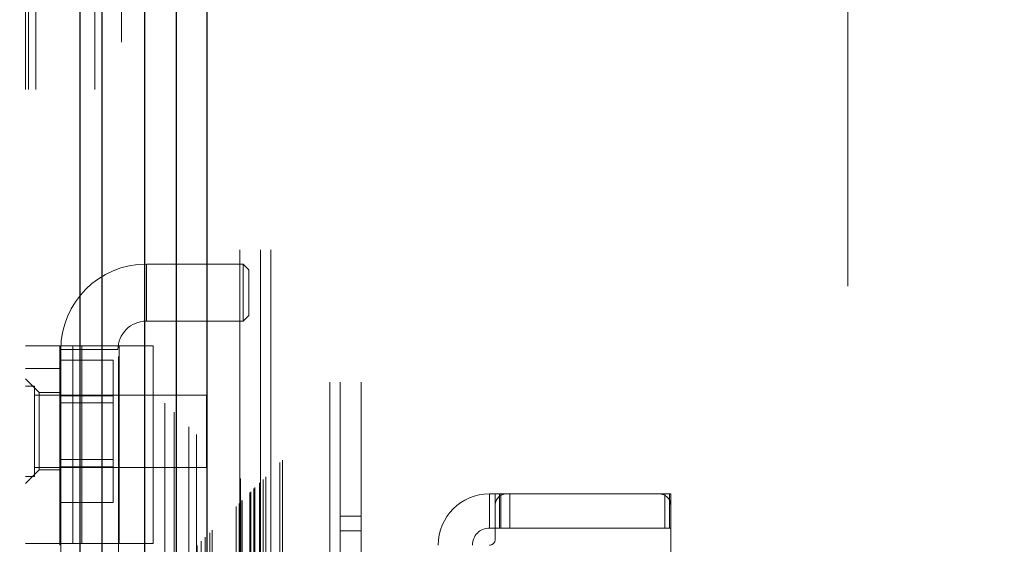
# Model space of a CAD drawing. Header units: inches. Extents: x 0.2 to 10.8, y 0.2 to 8.2.
# Tile 86 of 171: x 3.0199 to 3.19, y 3.9627 to 4.0534. Entities that reach past the tile are written whole.
import ezdxf

# ---------------------------------------------------------------- set-up
doc = ezdxf.new("R2010")
doc.units = ezdxf.units.IN
doc.header["$MEASUREMENT"] = 0
doc.linetypes.add('HIDDEN', pattern=[0.075, 0.05, -0.025])
doc.layers.add('DIMENSIONS', color=140, linetype='Continuous')
doc.layers.add('SLD-0', color=179, linetype='Continuous')
doc.styles.add('SLDTEXTSTYLE0', font='TXT', dxfattribs={"width": 0.7})
doc.dimstyles.new('SLDDIMSTYLE0', dxfattribs={"dimtxt": 0.084961, "dimasz": 0.13, "dimexe": 0, "dimexo": 0.0625, "dimgap": 0.02124, "dimtad": 0, "dimtih": 1, "dimtoh": 1, "dimlfac": 20, "dimrnd": 1e-09, "dimzin": 12, "dimdsep": 46, "dimtxsty": 'SLDTEXTSTYLE0', "dimsah": 1, "dimcen": 0.09, "dimadec": 0, "dimazin": 3, "dimtfac": 1, "dimtofl": 0, "dimtmove": 0, "dimatfit": 3, "dimfxl": 0, "dimfrac": 2, "dimtolj": 1, "dimtzin": 12, "dimarcsym": 0})

# ---------------------------------------------------------------- blocks, each defined once
blk = doc.blocks.new('_D')
at = {"layer": 'DIMENSIONS'}
for p, q in [((3.13996, 5.26916), (2.5826, 5.26916)), ((2.7076, 5.26916), (2.7076, 4.38519)), ((2.51069, 4.23114), (2.48216, 4.23114)), ((2.48216, 4.23114), (2.48216, 4.09611)), ((2.90452, 4.23114), (2.93305, 4.23114)), ((2.93305, 4.23114), (2.93305, 4.09611)), ((2.48216, 4.09611), (2.51069, 4.09611)), ((2.93305, 4.09611), (2.90452, 4.09611)), ((2.7076, 3.17499), (2.7076, 4.07709)), ((3.13996, 3.17499), (2.5826, 3.17499))]:
    blk.add_line(p, q, dxfattribs=at)
for points in [[(2.7076, 5.26916), (2.6876, 5.13916), (2.7276, 5.13916)], [(2.7076, 3.17499), (2.7276, 3.30499), (2.6876, 3.30499)]]:
    blk.add_solid(points, dxfattribs=at)
at = {"layer": 'DIMENSIONS', "char_height": 0.083333, "attachment_point": 1, "style": 'SLDTEXTSTYLE0'}
for s, insert in [('41.88', (2.54603, 4.35758)), ('1063.8', (2.51069, 4.20353))]:
    blk.add_mtext(s, dxfattribs=dict(at, insert=insert))

msp = doc.modelspace()

# ---------------------------------------------------------------- linework, layer by layer
at = {"layer": 'SLD-0', "linetype": 'HIDDEN', "lineweight": 18}
for p, q in [((3.0227218, 3.0413208), (3.0227218, 5.7725526)), ((3.0209218, 3.0413208), (3.0209218, 5.4088184)), ((3.021449, 3.0413208), (3.021449, 5.4081103)), ((3.0227218, 3.0413208), (3.0227218, 5.4075115)), ((3.0328946, 3.0413208), (3.0328946, 5.4027261)), ((3.0341673, 3.0413208), (3.0341673, 5.4025708)), ((3.0369489, 5.3951857), (3.0369489, 3.048966)), ((3.0375032, 3.0495095), (3.0375032, 5.3946388)), ((3.0450049, 5.3871566), (3.0450049, 3.0569917)), ((3.0423051, 3.0574071), (3.0423051, 5.3867412)), ((3.042985, 3.0574713), (3.042985, 5.386677)), ((3.0460262, 3.0580325), (3.0460262, 5.3861158)), ((3.0465693, 5.3855724), (3.0465693, 3.0585745)), ((3.048276, 3.0602823), (3.048276, 5.383866)), ((3.0487644, 3.0607707), (3.0487644, 5.3833776)), ((3.0488542, 3.0608605), (3.0488542, 5.3832878)), ((3.0490986, 5.3830506), (3.0490986, 3.0611072)), ((3.0504556, 5.3817059), (3.0504556, 3.0624424)), ((3.0504741, 3.0624791), (3.0504741, 5.3816701)), ((3.0505545, 3.0625608), (3.0505545, 5.3815875)), ((3.051271, 3.063284), (3.051271, 5.3808593)), ((3.0519459, 3.0639521), (3.0519459, 5.3801961)), ((3.0522282, 5.3799388), (3.0522282, 3.0642095)), ((3.0527273, 3.0647336), (3.0527273, 5.3794147)), ((3.0531657, 3.065172), (3.0531657, 5.3789763)), ((3.0572961, 3.0693024), (3.0572961, 5.3748459)), ((3.0577961, 3.0698024), (3.0577961, 5.3743459)), ((3.0580461, 5.3740959), (3.0580461, 3.0700524)), ((3.0580461, 3.0700524), (3.0580461, 5.3740959)), ((3.0582961, 3.0703024), (3.0582961, 5.3738459)), ((3.0583247, 3.0703128), (3.0583247, 5.3738205)), ((3.0596711, 3.0716774), (3.0596711, 5.3724709)), ((3.0596711, 3.0716774), (3.0596711, 5.3724709)), ((3.0598156, 3.0718219), (3.0598156, 5.3723264)), ((3.0603732, 3.0723795), (3.0603732, 5.3717688)), ((3.0605461, 3.0725524), (3.0605461, 5.3715959)), ((3.0615196, 3.0735153), (3.0615196, 5.3706332)), ((3.061944, 3.0739503), (3.061944, 5.370198)), ((3.0624078, 3.0744141), (3.0624078, 5.3697342)), ((3.0648621, 3.0768684), (3.0648621, 5.3672799)), ((3.0652991, 3.0773087), (3.0652991, 5.3668535)), ((3.0734718, 3.0907708), (3.0734718, 5.3533208)), ((3.0734718, 3.0907708), (3.0734718, 5.3533208)), ((3.0752718, 3.0907708), (3.0752718, 5.3533208)), ((3.0788718, 3.0907708), (3.0788718, 5.3533208)), ((3.0579096, 3.1135991), (3.0579096, 5.3305491)), ((3.0615096, 3.1135991), (3.0615096, 5.3305491)), ((3.0633096, 3.1135991), (3.0633096, 5.3305491)), ((3.0633096, 3.1135991), (3.0633096, 5.3305491)), ((3.1629096, 3.2073491), (3.1629096, 5.2367991)), ((3.0417879, 4.0013046), (3.0417879, 4.0111471)), ((3.0585202, 4.0111471), (3.0417879, 4.0111471)), ((3.0585202, 4.0111471), (3.0585202, 4.0013046)), ((3.0595044, 4.0101629), (3.0585202, 4.0111471)), ((3.0595044, 4.0101629), (3.0595044, 4.0022889)), ((3.0417879, 4.0013046), (3.0585202, 4.0013046)), ((3.0585202, 4.0013046), (3.0595044, 4.0022889)), ((3.0209218, 3.9970448), (3.042969, 3.9970448)), ((3.0268273, 3.9628912), (3.0268273, 3.9970448)), ((3.0270241, 3.9963834), (3.0368666, 3.9963834)), ((3.0270241, 3.9963834), (3.0270241, 3.8487456)), ((3.0290923, 3.9628912), (3.0290923, 3.9970448)), ((3.0306207, 3.9970448), (3.0306207, 3.9628912)), ((3.0368666, 3.8487456), (3.0368666, 3.9963834)), ((3.0370635, 3.9628912), (3.0370635, 3.9970448)), ((3.042969, 3.9628912), (3.042969, 3.9970448)), ((3.0268273, 3.9945683), (3.0360773, 3.9945683)), ((3.0360773, 3.9884195), (3.0360773, 3.9945683)), ((3.0209218, 3.9931078), (3.0268273, 3.9931078)), ((3.023284, 3.9889739), (3.0209218, 3.9913361)), ((3.0224843, 3.9900833), (3.0209218, 3.9900833)), ((3.0224843, 3.9744583), (3.0224843, 3.9900833)), ((3.0521718, 3.9885208), (3.0224843, 3.9885208)), ((3.023284, 3.9889739), (3.023284, 3.982281)), ((3.0268273, 3.9889739), (3.023284, 3.9889739)), ((3.0268273, 3.9884195), (3.0360773, 3.9884195)), ((3.0360773, 3.976122), (3.0360773, 3.9884195)), ((3.0521718, 3.9760208), (3.0521718, 3.9885208)), ((3.0360773, 3.9871683), (3.0268273, 3.9871683)), ((3.023284, 3.982281), (3.023284, 3.9755881)), ((3.0224843, 3.9760208), (3.0521718, 3.9760208)), ((3.0268273, 3.9773733), (3.0360773, 3.9773733)), ((3.0268273, 3.976122), (3.0360773, 3.976122)), ((3.0360773, 3.9699732), (3.0360773, 3.976122)), ((3.0209218, 3.9732259), (3.023284, 3.9755881)), ((3.0209218, 3.9744583), (3.0224843, 3.9744583)), ((3.023284, 3.9755881), (3.0268273, 3.9755881)), ((3.1010399, 3.9714542), (3.1010399, 3.9655487)), ((3.1010399, 3.9714542), (3.1020241, 3.9714542)), ((3.1020241, 3.9694857), (3.1020241, 3.9714542)), ((3.1020241, 3.9714542), (3.1030084, 3.9714542)), ((3.1027856, 3.9655487), (3.1027856, 3.9714542)), ((3.1030084, 3.9655487), (3.1030084, 3.9714542)), ((3.1039926, 3.9714542), (3.1030084, 3.9714542)), ((3.1303706, 3.9714542), (3.1039926, 3.9714542)), ((3.10454, 3.9655487), (3.10454, 3.9714542)), ((3.1313548, 3.9714542), (3.1303706, 3.9714542)), ((3.1313548, 3.9714542), (3.1323391, 3.9714542)), ((3.1313548, 3.9655487), (3.1313548, 3.9714542)), ((3.132125, 3.9655487), (3.132125, 3.9714542)), ((3.1323391, 3.9694857), (3.1323391, 3.9714542)), ((3.0268273, 3.9699732), (3.0360773, 3.9699732)), ((3.1020241, 3.9694857), (3.1020241, 3.9635802)), ((3.1323391, 3.876966), (3.1323391, 3.9694857)), ((3.0788718, 3.9675958), (3.0752718, 3.9675958)), ((3.1020241, 3.9655487), (3.1010399, 3.9655487)), ((3.1030084, 3.9655487), (3.1020241, 3.9655487)), ((3.1313548, 3.9655487), (3.1030084, 3.9655487)), ((3.1323391, 3.9655487), (3.1313548, 3.9655487)), ((3.0752718, 3.9650958), (3.0788718, 3.9650958)), ((3.042969, 3.9628912), (3.0209218, 3.9628912)), ((3.0268273, 3.9628912), (3.0268273, 3.962596))]:
    msp.add_line(p, q, dxfattribs=at)
at = {"layer": 'SLD-0', "linetype": 'Continuous', "lineweight": 25}
for p, q in [((3.030349, 3.0413208), (3.030349, 5.4027261)), ((3.0341673, 3.0413208), (3.0341673, 5.4025708)), ((3.0414596, 5.3871566), (3.0414596, 3.0569917)), ((3.0469103, 5.3817059), (3.0469103, 3.0624424)), ((3.0522282, 5.3799388), (3.0522282, 3.0642095))]:
    msp.add_line(p, q, dxfattribs=at)
at = {"layer": 'SLD-0', "linetype": 'HIDDEN', "lineweight": 18, "flags": 128}
msp.add_lwpolyline([(3.0579238, 5.3742093), (3.0579244, 4.1977055), (3.0579238, 3.0699485)], dxfattribs=at)
at = {"layer": 'SLD-0', "linetype": 'HIDDEN', "lineweight": 18}
for centre, radius, start, end in [((3.0417879, 3.9963834), 0.0147638, 90, 180), ((3.0417879, 3.9963834), 0.0049213, 90, 180), ((3.1010399, 3.962596), 0.0088583, 90, 180), ((3.1039926, 3.9694857), 0.0019685, 90, 180), ((3.1303706, 3.9694857), 0.0019685, 0, 90), ((3.1010399, 3.962596), 0.0029528, 90, 180), ((3.1010399, 3.9635802), 0.0009843, 270, 0)]:
    msp.add_arc(centre, radius, start, end, dxfattribs=at)
msp.add_open_spline([(3.0613271, 3.0733383), (3.0613258, 3.0764195), (3.0613221, 3.0847804), (3.0613223, 3.0988538), (3.0613233, 3.115487), (3.0613239, 3.1323381), (3.0613233, 3.1586738), (3.0613235, 3.1945858), (3.0613234, 3.2793573), (3.0613235, 3.4459955), (3.0613234, 3.7707452), (3.0613234, 4.26624), (3.0613237, 4.7209462), (3.0613232, 5.0585966), (3.061324, 5.1816665), (3.0613231, 5.2588976), (3.0613242, 5.290587), (3.0613227, 5.3166768), (3.0613222, 5.3367156), (3.0613247, 5.3497503), (3.0613301, 5.3609321), (3.061337, 5.3677281), (3.0613402, 5.3707973)], degree=3, knots=[0, 0, 0, 0, 0.00402339, 0.01091756, 0.01837698, 0.02574282, 0.03292153, 0.05276589, 0.07263643, 0.14361527, 0.27036056, 0.49669142, 0.7906276, 0.86411164, 0.93759209, 0.9513311, 0.96495928, 0.97897177, 0.98539885, 0.99112579, 0.99599235, 1, 1, 1, 1], dxfattribs=at)

# ---------------------------------------------------------------- dimensions: what is measured, and where the dimension line sits
at = {"layer": 'DIMENSIONS'}
dim = msp.add_linear_dim(base=(2.7076014, 3.1749908), p1=(3.1899596, 5.2691574), p2=(3.1899596, 3.1749908), angle=90, dimstyle='SLDDIMSTYLE0', dxfattribs=at)
dim.commit()
dim.dimension.update_dxf_attribs({"geometry": '_D', "text_midpoint": (2.7076014, 4.2311406), "dimtype": 160})

doc.saveas('drawing.dxf')
